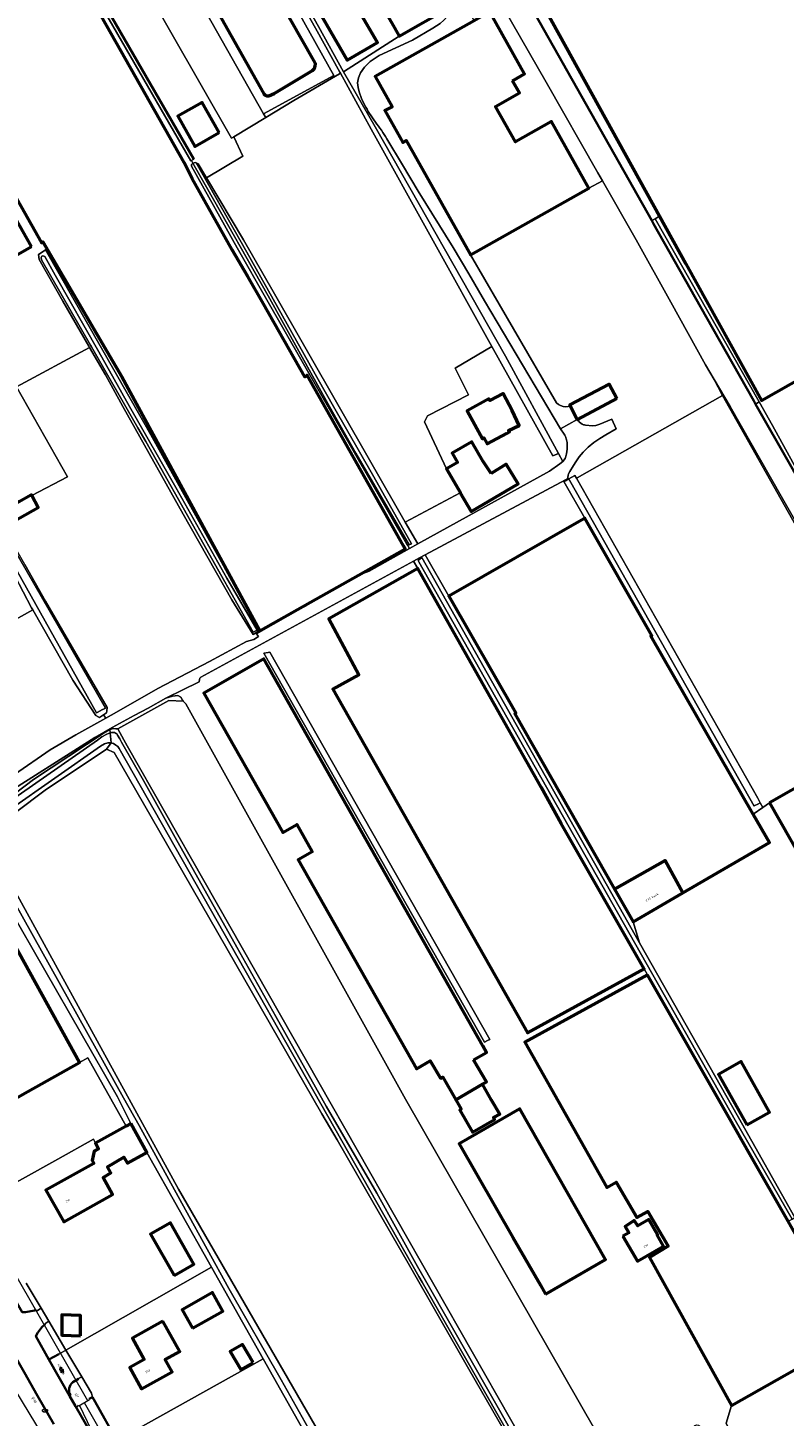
# Model space of a CAD drawing. Header units: metres. Extents: x 113441 to 115918, y 474822 to 477887.
# Tile 46 of 145: x 114825 to 115043, y 475710 to 476109. Entities that reach past the tile are written whole.
import ezdxf
from ezdxf.enums import TextEntityAlignment as Align

# ---------------------------------------------------------------- set-up
doc = ezdxf.new("R2010")
doc.units = ezdxf.units.M
doc.layers.get('0').update_dxf_attribs({"color": 252})
for name, color, linetype, lineweight in [('B-WE-GK-BESCHOEIING-G', 252, 'GK-BESCHOEIING', 35), ('B-WE-GK-KEERWAND_DAMWAND_HOUT-G', 30, 'Continuous', 18), ('B-WE-GR-GRAS-GV', 252, 'Continuous', 13), ('B-WE-GR-GROENVOORZIENING-GV', 252, 'Continuous', 18), ('B-WE-GW-TALUD_KRUIN-G', 252, 'Continuous', 18), ('B-WE-KL-GAS_PUT-S', 30, 'Continuous', 18), ('B-WE-KW-KUNSTWERK_DUIKER-G', 252, 'Continuous', 18), ('B-WE-OG-BEBOUWING-GV', 7, 'Continuous', 50), ('B-WE-OG-BEBOUWING-T18', 7, 'Continuous', 50), ('B-WE-OG-BEBOUWING_BASSIN-GV', 7, 'Continuous', 50), ('B-WE-OG-BEBOUWING_LOODS-GV', 7, 'Continuous', 50), ('B-WE-OG-BEBOUWING_SCHUUR-GV', 7, 'Continuous', 50), ('B-WE-OG-INFO-T18', 7, 'Continuous', 18), ('B-WE-OG-TERREIN_CULTUURSCHEIDING-G', 7, 'Continuous', 18), ('B-WE-OG-TERREIN_ERF-GV', 252, 'Continuous', 18), ('B-WE-OG-WATER-GV', 252, 'Continuous', 18), ('B-WE-OG-WATER_SLOOT-G', 120, 'Continuous', 18), ('B-WE-OG-WATER_SLOOT-GV', 252, 'Continuous', 18), ('B-WE-VH-KANTVERHARDING_ASFALT-G', 60, 'Continuous', 35), ('B-WE-VH-KANTVERHARDING_BETONSTRAATSTEEN-G', 60, 'Continuous', 35), ('B-WE-VH-VERHARDING_BETONSTRAATSTEEN-S', 252, 'Continuous', 18), ('B-WE-VH-VERHARDING_GESLOTEN-GV', 252, 'Continuous', 18), ('B-WE-VH-VERHARDING_HALFVERHARDING-GV', 252, 'Continuous', 18)]:
    doc.layers.add(name, color=color, linetype=linetype, lineweight=lineweight)
doc.layers.get('0').freeze()
doc.styles.add('NLCS-ISO', font='NLCS-ISO.ttf')
doc.styles.add('NLCS-ISO-ANNOTATIEF-T18', font='NLCS-ISO.ttf', dxfattribs={"height": 1.8})
doc.linetypes.add('GK-BESCHOEIING', pattern='A,30,-5,[1,NLCS.SHX,S=1,R=0,X=0,Y=0],-5', length=40)

# ---------------------------------------------------------------- blocks, each defined once
blk = doc.blocks.new('SKL-GAS_PUT-SO')
at = {"color": 0, "linetype": 'ByBlock', "lineweight": 18}
blk.add_ellipse((0, 0), major_axis=(1.5, 0), ratio=0.601255, dxfattribs=at)
at = {"color": 0, "linetype": 'ByBlock', "lineweight": 18, "style": 'NLCS-ISO'}
blk.add_text('gas', height=1.08, dxfattribs=at).set_placement((0.07, 0.18), align=Align.MIDDLE_CENTER)
blk = doc.blocks.new('SVH-BSS_KEIFORMAAT_KEPER_KL-SO')
for p, q in [((-3.4, -0.5), (-3, 0)), ((-3.3, 0.3), (-1.5, -1.5)), ((-2.5, 1), (-1.5, 0)), ((-2.2, -0.7), (0, 1.5)), ((-2.2, 0.7), (-1.6, 1.4)), ((-1.8, -1.8), (0, 0)), ((-0.7, 0.7), (1.5, -1.5)), ((-0.1, 1.6), (1.5, 0)), ((0.7, 0.7), (1.4, 1.4)), ((0.7, -0.7), (2.5, 1)), ((1.1, -1.9), (3, 0)), ((2.2, 0.7), (3.3, -0.3)), ((-0.7, -0.7), (0.5, -2)), ((-0.5, -2), (0, -1.5)), ((2.2, -0.7), (2.7, -1.2))]:
    blk.add_line(p, q)
at = {"style": 'NLCS-ISO'}
blk.add_attdef('FORMAAT', text='', height=1.8, dxfattribs=at).set_placement((-3.5, -0.2), align=Align.MIDDLE_RIGHT)
blk.add_attdef('KLEUR', text='', height=1.8, dxfattribs=at).set_placement((3.3, -0.2), align=Align.MIDDLE_LEFT)
at = {"style": 'NLCS-ISO', "flags": 1}
blk.add_attdef('FUNCTIE', text='', height=1.8, dxfattribs=at).set_placement((0.1, -3.6), align=Align.MIDDLE_CENTER)

msp = doc.modelspace()

# ---------------------------------------------------------------- linework, layer by layer
at = {"layer": 'B-WE-GK-BESCHOEIING-G', "ltscale": 0.5, "flags": 128}
for points in [[(114872.811, 476071.108), (114824.408, 476154.905), (114812.294, 476176.558)], [(114964.067, 476125), (115004.443, 476053.437), (115004.949, 476052.54)], [(115147.188, 475940.164), (115129.19, 475930.215), (115112.072, 475920.784), (115087.372, 475907.145), (115071.64, 475934.863), (115060.355, 475954.786), (115044.494, 475982.769), (115034.332, 476000.705), (115033.781, 476001.677), (115020.131, 476025.753), (115004.949, 476052.54)], [(114842.749, 475714.81), (114843.341, 475715.147)], [(114843.341, 475715.147), (114843.686, 475715.343), (114844.473, 475713.951)], [(114844.473, 475713.951), (114850.731, 475702.892), (114851.811, 475700.983), (114854.845, 475695.621), (114864.988, 475677.697), (114874.191, 475661.433)]]:
    msp.add_lwpolyline(points, dxfattribs=at)
at = {"layer": 'B-WE-GK-KEERWAND_DAMWAND_HOUT-G'}
msp.add_lwpolyline([(114839.744, 475712.887), (114842.827, 475714.662)], dxfattribs=at)
at = {"layer": 'B-WE-GR-GRAS-GV'}
for points in [[(114935.71, 476105.3), (114941.521, 476108.722), (114943.64, 476110.119), (114944.67, 476110.99), (114945.818, 476112.313), (114946.67, 476113.63), (114946.67, 476114.065), (114946.27, 476114.72), (114931.85, 476106.47), (114915.878, 476096.171), (114924.936, 476080.352), (114962.455, 476014.509), (114977.652, 475986.491), (114978.868, 475984.247), (114979.53, 475985.08)], [(114921.9, 476086.7), (114921.047, 476088.512), (114920.38, 476090.4), (114920.037, 476091.675), (114919.91, 476092.99), (114920.171, 476094.477), (114920.73, 476095.88), (114921.85, 476097.57), (114923.5, 476099.14), (114926.13, 476100.91), (114935.71, 476105.3)], [(114979.264, 475992.06), (114978.197, 475993.565), (114956.386, 476030.415), (114951.901, 476038.109), (114947.36, 476045.71), (114937.32, 476061.89), (114932.851, 476069.441), (114928.33, 476076.96)], [(115000, 476047.906), (114990.331, 476064.858), (114986.39, 476062.75), (114952.35, 476043.58), (114977.084, 476001.064), (114977.658, 476000.623), (114978.19, 476000.29), (114978.971, 476000.022), (114979.79, 475999.92), (114980.401, 475999.972), (114981.031, 476000.161), (114980.87, 476000.481), (114992.223, 476006.443), (114994.387, 476002.317), (114983.102, 475996.298), (114983.715, 475995.525), (114984.41, 475994.97)], [(115073.998, 476023.247), (115036.015, 476001.737), (115014.274, 476041.055), (115006.718, 476054.721), (115005.421, 476053.989), (115035.319, 476001.311), (115039.157, 475994.549), (115047.119, 475980.051)], [(114985.367, 475994.686), (114987.463, 475994.501), (114988.38, 475994.54), (114989.543, 475994.942), (114990.66, 475995.46), (114992.94, 475996.37), (114994.22, 475993.64), (114991.22, 475991.89), (114989.496, 475990.845), (114987.83, 475989.71), (114986.224, 475988.367), (114984.74, 475986.89), (114983.639, 475985.55), (114982.63, 475984.14), (114981.942, 475983.091), (114980.864, 475981.348), (114980.5, 475980.64), (114980.42, 475980.262), (114980.405, 475980.193), (114980.21, 475979.27), (114980.63, 475979.2), (114982.393, 475980.207), (114982.835, 475979.428), (114983.032, 475979.54), (115024.755, 476003.198), (115022.386, 476007.82), (115019.936, 476011.987), (115009.97, 476030.013), (115000, 476047.906)], [(114824.227, 475954.587), (114830.141, 475944.09), (114840.583, 475926.094), (114847.938, 475913.519), (114847.785, 475912.573), (114847.701, 475912.022), (114846.835, 475911.439), (114847.511, 475910.461), (114850.593, 475912.171), (114862.487, 475919.003), (114877.297, 475926.725), (114887.961, 475932.452), (114890.091, 475933.072), (114891.441, 475933.927), (114890.871, 475934.64), (114890.61, 475934.966), (114889.852, 475934.461), (114883.716, 475944.444), (114869.787, 475969.038), (114852.434, 476000), (114847.401, 476009.128), (114842.865, 476016.928), (114821.822, 476005.637), (114836.525, 475979.839), (114826.248, 475974.431), (114828.06, 475970.96), (114819.1, 475965.92)], [(114979.975, 475986.383), (114980.14, 475987.75), (114980.161, 475989.272)], [(114969.302, 475693.102), (114951.86, 475723.396), (114934.441, 475753.804), (114922.541, 475774.476), (114914.026, 475789.269), (114909.619, 475796.756), (114865.002, 475874.432), (114849.936, 475900.605), (114847.703, 475901.581), (114830.092, 475889.757), (114813.35, 475877.2), (114812.947, 475876.616), (114812.842, 475876.283), (114868.427, 475775.077), (114910.114, 475702.952)]]:
    msp.add_lwpolyline(points, dxfattribs=at)
for points in [[(114923.81, 476079.701), (114914.941, 476095.799), (114914.666, 476095.627), (114901.611, 476087.99), (114893.471, 476083.036), (114884.344, 476077.481), (114886.95, 476071.951), (114876.483, 476065.685), (114887.052, 476047.944), (114895.587, 476033.069), (114933.608, 475966.808), (114949.427, 475975.22), (114949.445, 475975.231), (114945.436, 475982.075), (114939.165, 475995.578), (114940.018, 475997.363), (114951.811, 476003.414), (114947.932, 476011.018), (114958.525, 476017.225)], [(115050.092, 475958.326), (115024.755, 476003.198), (114983.032, 475979.54), (114982.835, 475979.428), (115034.932, 475887.462), (115035.67, 475886.16), (115036.395, 475884.794), (115038.33, 475886.099), (115075.7, 475907.39), (115077.999, 475908.722)], [(114984.95, 475967.76), (114985.185, 475967.894), (114979.16, 475978.416), (114979.664, 475978.685), (114980.63, 475979.2), (114980.21, 475979.27), (114979.625, 475978.957), (114939.309, 475957.381), (114946.09, 475945.54)], [(114838.06, 475921.348), (114826.516, 475941.548), (114806.909, 475930.64), (114807.08, 475930.33), (114792.14, 475922.23), (114789.17, 475920.62), (114787.721, 475919.831), (114807.291, 475885.998), (114821.24, 475894.31), (114831.53, 475901.37), (114838.931, 475905.699), (114847.511, 475910.461), (114846.835, 475911.439), (114845.727, 475910.692), (114845.52, 475910.698), (114844.634, 475911.206)], [(114869.751, 475915.379), (114865.677, 475915.577), (114850.96, 475907.353), (114852.715, 475904.269), (114853.694, 475902.549), (114974.868, 475689.621), (114980.387, 475692.867), (114992.94, 475697.521), (114933.637, 475800.976), (114870.541, 475914.592)], [(114905.328, 475700.709), (114906.777, 475701.536), (114892.794, 475726.312), (114850.731, 475702.892), (114851.811, 475700.983), (114854.18, 475702.306), (114857.227, 475696.946), (114854.845, 475695.621), (114864.988, 475677.697)]]:
    msp.add_lwpolyline(points, close=True, dxfattribs=at)
for points in [[(114925.025, 476081.77, -0.0391171), (114921.9, 476086.7)], [(114928.33, 476076.96, 0.0205798), (114925.025, 476081.77)], [(114984.41, 475994.97, 0.0956721), (114985.367, 475994.686)], [(114979.89, 475990.77, 0.0696237), (114979.264, 475992.06)], [(114980.161, 475989.272, 0.0673915), (114979.89, 475990.77)], [(114979.53, 475985.08, 0.0803815), (114979.975, 475986.383)]]:
    msp.add_lwpolyline(points, format="xyb", dxfattribs=at)
at = {"layer": 'B-WE-GR-GROENVOORZIENING-GV'}
for points in [[(114808.716, 475879.263), (114826.727, 475892.819), (114847.069, 475906.205), (114848.636, 475907.236), (114849.75, 475907.483), (114850.37, 475907.397), (114850.96, 475907.353), (114865.677, 475915.577), (114869.751, 475915.379), (114869.598, 475915.664), (114869.035, 475916.524), (114868.187, 475917.013), (114866.719, 475916.764), (114864.773, 475916.153), (114859.683, 475913.373), (114855.705, 475911.233), (114849.303, 475907.807), (114844.317, 475904.861), (114816.139, 475887.084)], [(114827.627, 475740.245), (114827.865, 475740.252), (114828.925, 475740.874), (114824.659, 475748.076)], [(114834.023, 475727.703), (114836.047, 475728.849), (114831.094, 475737.211), (114830.271, 475736.624), (114829.988, 475736.244)], [(114840.575, 475721.204), (114839.639, 475720.669)], [(114842.749, 475714.81), (114843.341, 475715.147), (114843.686, 475715.343), (114843.39, 475716.45), (114840.575, 475721.204)]]:
    msp.add_lwpolyline(points, dxfattribs=at)
at = {"layer": 'B-WE-GW-TALUD_KRUIN-G'}
msp.add_lwpolyline([(114847.799, 475698.754), (114847.272, 475699.733), (114843.408, 475705.855), (114839.953, 475712.998)], dxfattribs=at)
at = {"layer": 'B-WE-KW-KUNSTWERK_DUIKER-G'}
for points in [[(114842.301, 475714.32), (114822.035, 475749.744)], [(114829.057, 475704.986), (114820.058, 475719.791)]]:
    msp.add_lwpolyline(points, dxfattribs=at)
at = {"layer": 'B-WE-OG-BEBOUWING-GV'}
for points in [[(114912.619, 476174.382), (114907.7, 476171.72), (114897.64, 476166.01), (114930.52, 476108.87), (114931.85, 476106.47), (114946.27, 476114.72), (114941.77, 476122.47)], [(114964.419, 476093.644), (114967.891, 476095.599), (114957.875, 476113.383), (114953.379, 476110.851), (114924.924, 476094.826), (114929.796, 476086.173), (114927.767, 476085.032), (114932.91, 476075.899), (114933.851, 476076.429), (114935.843, 476072.892), (114952.35, 476043.58), (114986.39, 476062.75), (114975.595, 476081.92), (114965.244, 476076.091), (114959.533, 476086.233), (114966.411, 476090.107)], [(114880.135, 476078.733), (114875.185, 476087.422), (114868.201, 476083.444), (114873.151, 476074.755)], [(114826.17, 476046), (114810.19, 476074.2), (114798.35, 476067.67), (114814.52, 476039.39)], [(114826.248, 475974.431), (114826.16, 475974.6), (114822.4, 475972.54), (114822.29, 475972.75), (114816.88, 475969.81), (114819.1, 475965.92), (114828.06, 475970.96)], [(115004.258, 475934.139), (115004.451, 475934.25), (114985.185, 475967.894), (114984.95, 475967.76), (114946.09, 475945.54), (114965.371, 475911.87), (114965.11, 475911.72), (114993.748, 475861.326), (115008.29, 475869.54), (115013.44, 475860.26), (115038.267, 475874.694), (115033.683, 475882.684), (115033.567, 475882.887), (115004.19, 475934.1)], [(114978.43, 475880.18), (114972.66, 475890.66), (114937.2, 475953.42), (114911.63, 475938.98), (114920.261, 475922.931), (114912.732, 475918.804), (114968.787, 475820.018), (115002.248, 475838.447)], [(114953.212, 475812.299), (114956.99, 475814.42), (114955.903, 475816.339), (114892.98, 475927.5), (114892.696, 475927.337), (114875.73, 475917.6), (114898.374, 475877.619), (114902.406, 475879.873), (114906.798, 475872.017), (114902.81, 475869.787), (114936.831, 475809.719), (114940.784, 475812.027), (114943.733, 475806.976), (114944.361, 475807.328), (114948.15, 475800.76), (114955.809, 475805.231), (114956.99, 475805.92)], [(115038.33, 475886.099), (115050.211, 475865.246), (115079.417, 475881.886), (115082.802, 475883.814), (115087.581, 475886.537), (115075.7, 475907.39)], [(114993.748, 475861.326), (114999.097, 475851.921), (115013.44, 475860.26), (115008.29, 475869.54)], [(114800, 475844.5), (114787.322, 475837.413), (114800, 475814.836), (114811.008, 475795.232), (114825.103, 475803.168), (114839.917, 475811.509), (114816.404, 475854.043)], [(115003.239, 475836.71), (114968, 475817.301), (114991.555, 475775.582), (114994.273, 475777.114), (115000.15, 475766.97), (115003.292, 475768.733), (115009.206, 475758.746), (115003.778, 475755.489), (115027.343, 475712.979), (115058.574, 475730.527), (115060.813, 475735.064), (115060.88, 475735.2), (115056.472, 475743.28), (115044.53, 475764.36), (115043.661, 475765.882), (115032.638, 475785.197), (115026.572, 475795.826)], [(115031.802, 475793.591), (115038.288, 475797.232), (115030.143, 475811.794), (115023.634, 475808.094)], [(114973.893, 475744.974), (114991.193, 475754.893), (114966.49, 475798.15), (114949.13, 475788.14), (114964.5, 475761.18), (114972.49, 475747.49)], [(114854.68, 475793.94), (114854.557, 475793.872), (114853.941, 475793.527), (114853.323, 475793.183), (114844.598, 475788.317), (114845.449, 475786.687), (114844.195, 475786.033), (114843.562, 475783.362), (114844.041, 475782.507), (114830.318, 475774.819), (114835.403, 475765.742), (114849.476, 475773.565), (114846.752, 475778.464), (114849, 475779.777), (114847.992, 475781.504), (114852.742, 475784.277), (114853.75, 475782.55), (114858.6, 475785.245), (114859.21, 475785.585), (114859.31, 475785.64)], [(114867.148, 475750.297), (114872.858, 475753.547), (114866.09, 475765.436), (114860.381, 475762.186)], [(114996.14, 475761.58), (115000.318, 475754.385), (115007.859, 475758.764), (115005.991, 475761.981), (115006.121, 475762.057), (115003.631, 475766.347), (115000.424, 475764.529), (114999.419, 475766.093), (114996.825, 475764.42), (114997.912, 475762.558)], [(114872.414, 475735.181), (114881.192, 475740.09), (114878.196, 475745.377), (114869.476, 475740.435)], [(114840.264, 475732.932), (114840.214, 475738.789), (114834.83, 475739.007), (114834.88, 475733.15)], [(114863.916, 475737.204), (114855.157, 475732.297), (114858.578, 475726.19), (114854.391, 475723.844), (114857.812, 475717.737), (114866.571, 475722.644), (114864.616, 475726.134), (114868.803, 475728.48)]]:
    msp.add_lwpolyline(points, close=True, dxfattribs=at)
for points in [[(114808.16, 476109.04), (114797.52, 476102.79), (114828.98, 476047.02), (114829.45, 476047.33), (114847.92, 476015.68), (114852.16, 476008.58), (114891.825, 475935.572), (114892.1, 475935.727), (114907.881, 475944.639), (114920.192, 475951.59), (114933.568, 475959.143), (114933.342, 475959.544), (114933.078, 475960.011), (114905.426, 476008.977), (114904.879, 476008.645), (114904.748, 476008.566), (114892.871, 476029.494), (114888.39, 476037.39), (114883.84, 476045.03), (114872.34, 476065.57), (114870.05, 476070.1), (114828.03, 476144.38)], [(114967.858, 476125), (115006.718, 476054.721), (115014.274, 476041.055), (115036.015, 476001.737), (115073.998, 476023.247), (115138.037, 476059.513), (115134.117, 476066.238), (115130.342, 476072.902), (115104.711, 476058.305), (115092.423, 476079.224), (115092.326, 476079.399), (115089.834, 476083.86), (115115.801, 476098.57), (115100.843, 476124.985)]]:
    msp.add_lwpolyline(points, dxfattribs=at)
at = {"layer": 'B-WE-OG-BEBOUWING_BASSIN-GV'}
msp.add_lwpolyline([(114907.32, 476099.45), (114877.34, 476152.23), (114876.1, 476154.06), (114875.64, 476154.44), (114875.14, 476154.37), (114862.38, 476146.87), (114862.01, 476146.19), (114861.91, 476145.58), (114862.05, 476144.69), (114892.94, 476089.85), (114893.37, 476089.45), (114893.85, 476089.26), (114894.38, 476089.25), (114895.89, 476089.98), (114906.95, 476096.55), (114907.55, 476097.17), (114907.73, 476097.82), (114907.76, 476098.54)], close=True, dxfattribs=at)
at = {"layer": 'B-WE-OG-BEBOUWING_LOODS-GV'}
for points in [[(114962.669, 475992.245), (114963.52, 475992.708), (114963.301, 475993.086), (114966.354, 475994.53), (114964.348, 475998.838), (114961.738, 476003.782), (114957.883, 476001.78), (114957.638, 476002.23), (114951.395, 475998.794), (114955.783, 475990.73), (114956.212, 475990.966), (114957.158, 475989.247)], [(114994.387, 476002.317), (114992.223, 476006.443), (114980.87, 476000.481), (114981.031, 476000.161), (114983.002, 475996.245), (114983.102, 475996.298)], [(114958.294, 475980.735), (114956.028, 475984.256), (114952.695, 475989.905), (114947.046, 475986.572), (114948.651, 475983.877), (114945.436, 475982.075), (114949.445, 475975.231), (114949.427, 475975.22), (114952.519, 475969.854), (114966.039, 475977.762), (114962.634, 475983.434)], [(114958.407, 475800.726), (114955.809, 475805.231), (114948.15, 475800.76), (114949.71, 475798.056), (114949.315, 475797.828), (114952.964, 475791.505), (114959.263, 475795.136), (114958.963, 475795.656), (114960.74, 475796.681)]]:
    msp.add_lwpolyline(points, close=True, dxfattribs=at)
at = {"layer": 'B-WE-OG-BEBOUWING_SCHUUR-GV'}
for points in [[(114909.784, 476131.726), (114901.209, 476126.713), (114916.88, 476099.585), (114925.623, 476104.635)], [(114889.863, 475725.299), (114886.827, 475730.48), (114883.277, 475728.463), (114886.314, 475723.281)]]:
    msp.add_lwpolyline(points, close=True, dxfattribs=at)
at = {"layer": 'B-WE-OG-TERREIN_CULTUURSCHEIDING-G'}
msp.add_lwpolyline([(114839.534, 475713.028), (114839.173, 475712.435)], dxfattribs=at)
at = {"layer": 'B-WE-OG-TERREIN_ERF-GV'}
for points in [[(114897.64, 476166.01), (114896.508, 476165.368), (114868.891, 476214.79), (114868.016, 476214.248), (114868.794, 476212.923), (114865.647, 476211.074), (114864.946, 476212.268), (114854.38, 476205.95), (114854.234, 476205.825), (114853.795, 476205.447), (114853.74, 476205.4), (114853.775, 476205.341), (114854.509, 476204.099), (114854.125, 476203.931), (114856.048, 476200.584), (114856.448, 476200.817), (114871.675, 476174.646), (114908.688, 476109.221), (114915.878, 476096.171), (114931.85, 476106.47), (114930.52, 476108.87)], [(114856.85, 476147.79), (114851.824, 476155.075), (114849.778, 476154.031), (114841.567, 476169.913), (114843.704, 476171.003), (114832.39, 476192.23), (114831.444, 476194.033), (114830.941, 476193.749), (114830.244, 476193.355), (114823.302, 476189.431), (114822.938, 476189.225), (114824.286, 476186.552), (114821.866, 476185.198), (114883.695, 476077.086), (114884.344, 476077.481), (114893.471, 476083.036), (114892.84, 476084.09)], [(114821.866, 476185.198), (114821.28, 476186.36), (114818.51, 476184.81), (114818.01, 476185.736), (114817.719, 476186.274), (114817.41, 476186.099), (114809.468, 476181.609), (114809.569, 476181.429), (114809.732, 476181.138), (114812.294, 476176.558), (114824.408, 476154.905), (114872.811, 476071.108), (114872.148, 476070.731), (114872.57, 476069.95), (114873.29, 476070.14), (114873.468, 476070.052), (114874.053, 476069.765), (114876.483, 476065.685), (114886.95, 476071.951), (114884.344, 476077.481), (114883.695, 476077.086)], [(114956.041, 476125), (114950.062, 476135.243), (114947.862, 476139.263), (114946.655, 476138.727), (114949.33, 476134.23), (114953.67, 476126.7), (114950.568, 476125), (114946.649, 476122.886), (114953.379, 476110.851), (114957.875, 476113.383), (114967.891, 476095.599), (114964.419, 476093.644), (114966.411, 476090.107), (114959.533, 476086.233), (114965.244, 476076.091), (114975.595, 476081.92), (114986.39, 476062.75), (114990.331, 476064.858), (114988.994, 476067.203), (114974.076, 476093.18), (114961.901, 476114.409)], [(114875.185, 476087.422), (114880.135, 476078.733), (114873.151, 476074.755), (114868.201, 476083.444)], [(114810.19, 476074.2), (114826.17, 476046), (114814.52, 476039.39), (114798.35, 476067.67)], [(114958.525, 476017.225), (114947.932, 476011.018), (114951.811, 476003.414), (114940.018, 475997.363), (114939.165, 475995.578), (114945.436, 475982.075), (114948.651, 475983.877), (114947.046, 475986.572), (114952.695, 475989.905), (114956.028, 475984.256), (114958.294, 475980.735), (114962.634, 475983.434), (114966.039, 475977.762), (114952.519, 475969.854), (114949.427, 475975.22), (114933.608, 475966.808), (114937.181, 475960.582), (114975.03, 475981.42), (114978.076, 475983.537), (114978.868, 475984.247), (114977.652, 475986.491), (114975.984, 475985.804)], [(114962.669, 475992.245), (114957.158, 475989.247), (114956.212, 475990.966), (114955.783, 475990.73), (114951.395, 475998.794), (114957.638, 476002.23), (114957.883, 476001.78), (114961.738, 476003.782), (114964.348, 475998.838), (114966.354, 475994.53), (114963.301, 475993.086), (114963.52, 475992.708)], [(114799.94, 475943.3), (114806.909, 475930.64), (114826.516, 475941.548), (114826.172, 475942.15), (114819.001, 475955.939), (114759.142, 475922.824), (114733.07, 475908.59), (114739.046, 475898.248), (114739.31, 475897.79), (114740.298, 475898.354), (114742.13, 475899.4), (114744.72, 475896.4), (114787.721, 475919.831), (114789.17, 475920.62), (114782.17, 475933.34)], [(114955.809, 475805.231), (114958.407, 475800.726), (114960.74, 475796.681), (114958.963, 475795.656), (114959.263, 475795.136), (114952.964, 475791.505), (114949.315, 475797.828), (114949.71, 475798.056), (114948.15, 475800.76), (114944.361, 475807.328), (114943.733, 475806.976), (114940.784, 475812.027), (114936.831, 475809.719), (114902.81, 475869.787), (114906.798, 475872.017), (114902.406, 475879.873), (114898.374, 475877.619), (114875.73, 475917.6), (114892.696, 475927.337), (114892.98, 475927.5), (114955.903, 475816.339), (114956.99, 475814.42), (114953.212, 475812.299), (114956.99, 475805.92)], [(114892.91, 475929.12), (114894.213, 475929.331), (114894.64, 475929.4), (114957.925, 475818.148), (114957.222, 475817.787), (114956.41, 475817.37)], [(114819.522, 475856.19), (114787.089, 475837.994), (114787.322, 475837.413), (114800, 475844.5), (114816.404, 475854.043), (114839.917, 475811.509), (114842.356, 475812.883), (114853.323, 475793.183), (114853.941, 475793.527), (114854.557, 475793.872), (114854.68, 475793.94), (114850.9, 475801.67)], [(115031.802, 475793.591), (115023.634, 475808.094), (115030.143, 475811.794), (115038.288, 475797.232)], [(114973.893, 475744.974), (114972.49, 475747.49), (114964.5, 475761.18), (114949.13, 475788.14), (114966.49, 475798.15), (114991.193, 475754.893)], [(114860.381, 475762.186), (114866.09, 475765.436), (114872.858, 475753.547), (114867.148, 475750.297)], [(114996.14, 475761.58), (114997.912, 475762.558), (114996.825, 475764.42), (114999.419, 475766.093), (115000.424, 475764.529), (115003.631, 475766.347), (115006.121, 475762.057), (115005.991, 475761.981), (115007.859, 475758.764), (115000.318, 475754.385)], [(114892.794, 475726.312), (114877.929, 475752.65), (114836.047, 475728.849), (114840.575, 475721.204), (114843.39, 475716.45), (114843.686, 475715.343), (114844.473, 475713.951), (114850.731, 475702.892)], [(114872.414, 475735.181), (114869.476, 475740.435), (114878.196, 475745.377), (114881.192, 475740.09)], [(114840.264, 475732.932), (114834.88, 475733.15), (114834.83, 475739.007), (114840.214, 475738.789)], [(114864.616, 475726.134), (114866.571, 475722.644), (114857.812, 475717.737), (114854.391, 475723.844), (114858.578, 475726.19), (114855.157, 475732.297), (114863.916, 475737.204), (114868.803, 475728.48)]]:
    msp.add_lwpolyline(points, close=True, dxfattribs=at)
for points in [[(114877.22, 476159.29), (114913.1, 476095.15), (114892.84, 476084.09), (114893.471, 476083.036), (114901.611, 476087.99), (114914.666, 476095.627), (114914.941, 476095.799), (114914.765, 476096.118), (114907.812, 476108.739), (114870.808, 476174.149)], [(114828.03, 476144.38), (114870.05, 476070.1), (114872.34, 476065.57), (114883.84, 476045.03), (114888.39, 476037.39), (114892.871, 476029.494), (114904.748, 476008.566), (114904.879, 476008.645), (114905.426, 476008.977), (114933.078, 475960.011), (114933.342, 475959.544), (114933.568, 475959.143), (114920.192, 475951.59), (114923.22, 475952.65), (114934.773, 475959.235), (114934.313, 475960.037), (114934.053, 475960.491), (114893.792, 476030.705), (114885.239, 476045.621), (114872.15, 476069.11), (114872.17, 476069.53), (114872.57, 476069.95), (114872.148, 476070.731), (114871.942, 476070.613), (114823.548, 476154.395)], [(114822.4, 475972.54), (114826.16, 475974.6), (114826.248, 475974.431), (114836.525, 475979.839), (114821.822, 476005.637), (114842.865, 476016.928), (114842.628, 476017.335), (114835.115, 476030.254), (114828.31, 476042.263), (114828.16, 476043.65), (114829.497, 476044.537), (114830.21, 476045.01), (114858.08, 475996.127), (114860.417, 475991.918), (114891.65, 475935.66), (114890.61, 475934.966), (114890.871, 475934.64), (114904.87, 475942.6), (114907.881, 475944.639), (114892.1, 475935.727), (114891.825, 475935.572), (114852.16, 476008.58), (114847.92, 476015.68), (114829.45, 476047.33), (114828.98, 476047.02), (114797.52, 476102.79)], [(115003.778, 475755.489), (115009.206, 475758.746), (115003.292, 475768.733), (115000.15, 475766.97), (114994.273, 475777.114), (114991.555, 475775.582), (114968, 475817.301), (115003.239, 475836.71), (115002.248, 475838.447), (114968.787, 475820.018), (114912.732, 475918.804), (114920.261, 475922.931), (114911.63, 475938.98), (114937.2, 475953.42), (114935.959, 475955.571), (114874.841, 475922.261), (114874.59, 475921.96), (114874.476, 475921.545), (114874.36, 475920.862), (114864.773, 475916.153), (114866.719, 475916.764), (114868.187, 475917.013), (114869.035, 475916.524), (114869.598, 475915.664), (114869.751, 475915.379), (114870.541, 475914.592), (114933.637, 475800.976), (114992.94, 475697.521)], [(115050.211, 475865.246), (115038.33, 475886.099), (115036.395, 475884.794), (115033.567, 475882.887), (115033.683, 475882.684), (115038.267, 475874.694), (115013.44, 475860.26), (114999.097, 475851.921), (115000.962, 475845.938), (115029.361, 475795.693), (115045.628, 475766.952)], [(114824.659, 475748.076), (114828.925, 475740.874), (114831.094, 475737.211), (114836.047, 475728.849), (114877.929, 475752.65), (114859.31, 475785.64), (114859.21, 475785.585), (114858.6, 475785.245), (114853.75, 475782.55), (114852.742, 475784.277), (114847.992, 475781.504), (114849, 475779.777), (114846.752, 475778.464), (114849.476, 475773.565), (114835.403, 475765.742), (114830.318, 475774.819), (114844.041, 475782.507), (114843.562, 475783.362), (114844.195, 475786.033), (114845.449, 475786.687), (114844.598, 475788.317), (114843.974, 475789.441), (114833.686, 475783.729), (114813.321, 475772.422)], [(115016.131, 475706.654), (115016.871, 475707.177), (115017.45, 475707.34), (115017.864, 475707.269), (115018.015, 475707.201), (115018.5, 475706.88), (115019.177, 475706.106), (115020.77, 475703.628), (115021.75, 475701.98), (115025.17, 475695.69), (115029.47, 475688.926), (115030.12, 475687.65), (115034.963, 475690), (115032.86, 475693.31), (115031.565, 475695.741), (115028.98, 475701.42), (115025.811, 475707.873), (115027.343, 475712.979), (115003.778, 475755.489)], [(115068.937, 475692.679), (115072.003, 475697.984), (115050.498, 475710.278), (115050.25, 475710.42), (115049.737, 475710.684), (115048.498, 475711.321), (115048.155, 475711.498), (115048.048, 475711.553), (115052.141, 475718.537), (115052.199, 475718.594), (115052.257, 475718.653), (115056.229, 475725.918), (115057.421, 475728.056), (115058.574, 475730.527), (115027.343, 475712.979), (115025.811, 475707.873), (115028.98, 475701.42), (115031.565, 475695.741), (115032.86, 475693.31), (115034.963, 475690), (115036.64, 475687.657)]]:
    msp.add_lwpolyline(points, dxfattribs=at)
at = {"layer": 'B-WE-OG-WATER-GV'}
for points in [[(114856.048, 476200.584), (114855.687, 476200.374), (114855.584, 476200.314), (114870.808, 476174.149), (114907.812, 476108.739), (114914.765, 476096.118), (114914.941, 476095.799), (114923.81, 476079.701), (114958.525, 476017.225), (114975.984, 475985.804), (114977.652, 475986.491), (114962.455, 476014.509), (114924.936, 476080.352), (114915.878, 476096.171), (114908.688, 476109.221), (114871.675, 476174.646), (114856.448, 476200.817)], [(114873.468, 476070.052), (114873.29, 476070.14), (114872.57, 476069.95), (114876.445, 476063.033), (114894.156, 476031.772), (114911.831, 476000), (114919.354, 475986.581), (114934.755, 475960.262), (114935.377, 475960.578), (114924.552, 475979.76), (114912.994, 476000), (114908.592, 476007.744), (114888.022, 476044.358)], [(114829.021, 476042.153), (114843.133, 476017.611), (114843.37, 476017.199), (114856.757, 475993.919), (114858.994, 475989.95), (114889.895, 475935.135), (114891.016, 475935.767), (114882.288, 475950.672), (114867.638, 475976.738), (114854.363, 476000), (114845.511, 476015.758), (114832.981, 476037.755), (114829.995, 476043.151), (114829.401, 476043.299), (114829.132, 476043.173), (114828.924, 476042.846)], [(114982.835, 475979.428), (114982.393, 475980.207), (114980.63, 475979.2), (114980.818, 475978.868), (115005.652, 475935.03), (115033.88, 475885.2), (115034.084, 475885.309), (115034.913, 475885.754), (115035.67, 475886.16), (115034.932, 475887.462)], [(114819.36, 475957.53), (114844.81, 475912.02), (114844.99, 475912.111), (114846.592, 475912.924), (114846.654, 475912.956), (114847.399, 475913.334), (114847.43, 475913.35), (114815.68, 475968.35), (114813.79, 475967.24)], [(115000.962, 475845.938), (114938.381, 475956.657), (114937.273, 475955.77), (114937.499, 475955.371), (115028.406, 475794.977), (115044.825, 475766.495), (115045.628, 475766.952), (115029.361, 475795.693)], [(114894.213, 475929.331), (114892.91, 475929.12), (114956.41, 475817.37), (114957.222, 475817.787), (114957.925, 475818.148), (114894.64, 475929.4)]]:
    msp.add_lwpolyline(points, close=True, dxfattribs=at)
for points in [[(114823.548, 476154.395), (114871.942, 476070.613), (114872.148, 476070.731), (114872.811, 476071.108), (114824.408, 476154.905)], [(114961.901, 476114.409), (114974.076, 476093.18), (114988.994, 476067.203), (114990.331, 476064.858), (115000, 476047.906), (115009.97, 476030.013), (115019.936, 476011.987), (115022.386, 476007.82), (115026.982, 476000), (115041.684, 475974.21), (115062.152, 475938.464), (115076.815, 475912.129), (115081.515, 475903.911), (115087.372, 475907.145), (115071.64, 475934.863), (115060.355, 475954.786), (115044.494, 475982.769), (115034.332, 476000.705), (115033.781, 476001.677), (115020.131, 476025.753), (115004.949, 476052.54), (115004.443, 476053.437), (114964.067, 476125)], [(114849.01, 475903.41), (114848.802, 475906.228), (114847.78, 475905.81), (114846.407, 475905.079), (114845.167, 475904.156), (114808.633, 475878.754), (114808.25, 475878.28), (114807.987, 475877.497), (114807.99, 475876.67)], [(114908.32, 475701.929), (114897.879, 475720.297), (114882.886, 475746.512), (114870.425, 475769.128), (114857.11, 475793.429), (114852.562, 475801.339), (114813.25, 475871.8), (114812.01, 475873.336), (114811.316, 475875.138), (114811.35, 475876.383), (114811.931, 475877.405), (114819.767, 475884.02), (114845.978, 475902.441), (114847.17, 475903.03), (114848.067, 475903.334), (114849.01, 475903.41)], [(114848.881, 475906.26), (114848.802, 475906.228), (114849.01, 475903.41), (114849.305, 475903.308), (114849.747, 475903.156), (114850.4, 475902.73), (114850.933, 475902.263), (114851.4, 475901.73), (114937.54, 475750), (114938.48, 475748.39), (114966.942, 475698.425)], [(114971.948, 475691.716), (114961.054, 475710.9), (114937.151, 475752.924), (114925.409, 475773.999), (114910.866, 475798.956), (114896.346, 475824.742), (114885.194, 475844.625), (114867.443, 475876.115), (114858.338, 475892.54), (114851.984, 475903.519), (114851.52, 475904.53), (114850.922, 475905.576)], [(114808.237, 475875.846), (114808.257, 475875.805), (114808.278, 475875.764), (114808.806, 475874.845), (114809.01, 475874.49), (114809.902, 475872.828), (114810.9, 475871.17), (114812.784, 475867.896), (114814.806, 475864.383), (114819.522, 475856.19), (114850.9, 475801.67), (114854.68, 475793.94), (114859.31, 475785.64), (114877.929, 475752.65), (114892.794, 475726.312), (114906.777, 475701.536)], [(114850.092, 475700.023), (114851.811, 475700.983), (114850.731, 475702.892), (114844.473, 475713.951), (114843.686, 475715.343), (114843.341, 475715.147), (114842.749, 475714.81)]]:
    msp.add_lwpolyline(points, dxfattribs=at)
for points in [[(114850.05, 475906.29, 0.1816223), (114848.881, 475906.26)], [(114850.531, 475906.026, 0.0840773), (114850.05, 475906.29)], [(114850.922, 475905.576, 0.0901033), (114850.531, 475906.026)]]:
    msp.add_lwpolyline(points, format="xyb", dxfattribs=at)
at = {"layer": 'B-WE-OG-WATER_SLOOT-G'}
msp.add_lwpolyline([(114849.406, 475699.617), (114841.395, 475713.723)], dxfattribs=at)
at = {"layer": 'B-WE-OG-WATER_SLOOT-GV'}
for points in [[(114963.196, 476133.228), (114960.416, 476135.098), (114959.942, 476133.284), (114959.757, 476132.575), (114964.067, 476125), (115004.443, 476053.437), (115005.421, 476053.989), (115006.718, 476054.721), (114967.858, 476125)], [(114937.181, 475960.582), (114933.608, 475966.808), (114895.587, 476033.069), (114887.052, 476047.944), (114876.483, 476065.685), (114874.053, 476069.765), (114873.468, 476070.052), (114888.022, 476044.358), (114908.592, 476007.744), (114912.994, 476000), (114924.552, 475979.76), (114935.377, 475960.578), (114934.755, 475960.262), (114919.354, 475986.581), (114911.831, 476000), (114894.156, 476031.772), (114876.445, 476063.033), (114872.57, 476069.95), (114872.17, 476069.53), (114872.15, 476069.11), (114885.239, 476045.621), (114893.792, 476030.705), (114934.053, 475960.491), (114934.313, 475960.037), (114934.773, 475959.235)], [(115005.421, 476053.989), (115004.443, 476053.437), (115004.949, 476052.54), (115020.131, 476025.753), (115033.781, 476001.677), (115034.332, 476000.705), (115035.319, 476001.311)], [(114830.21, 476045.01), (114829.497, 476044.537), (114828.16, 476043.65), (114828.31, 476042.263), (114835.115, 476030.254), (114842.628, 476017.335), (114842.865, 476016.928), (114847.401, 476009.128), (114852.434, 476000), (114869.787, 475969.038), (114883.716, 475944.444), (114889.852, 475934.461), (114890.61, 475934.966), (114891.65, 475935.66), (114860.417, 475991.918), (114858.08, 475996.127)], [(114829.132, 476043.173), (114829.401, 476043.299), (114829.995, 476043.151), (114832.981, 476037.755), (114845.511, 476015.758), (114854.363, 476000), (114867.638, 475976.738), (114882.288, 475950.672), (114891.016, 475935.767), (114889.895, 475935.135), (114858.994, 475989.95), (114856.757, 475993.919), (114843.37, 476017.199), (114843.133, 476017.611), (114829.021, 476042.153), (114828.924, 476042.846)], [(115062.152, 475938.464), (115041.684, 475974.21), (115026.982, 476000), (115022.386, 476007.82), (115024.755, 476003.198), (115050.092, 475958.326), (115077.999, 475908.722), (115090.803, 475885.964), (115093.257, 475881.991), (115102.719, 475865.43), (115103.199, 475865.47), (115091.808, 475885.915), (115081.515, 475903.911), (115076.815, 475912.129)], [(115147.188, 475940.164), (115146.507, 475941.058), (115128.213, 475931.528), (115110.658, 475921.641), (115087.882, 475908.608), (115072.769, 475935.061), (115061.268, 475955.153), (115047.119, 475980.051), (115039.157, 475994.549), (115035.319, 476001.311), (115034.332, 476000.705), (115044.494, 475982.769), (115060.355, 475954.786), (115071.64, 475934.863), (115087.372, 475907.145), (115112.072, 475920.784), (115129.19, 475930.215)], [(115005.652, 475935.03), (114980.818, 475978.868), (114980.63, 475979.2), (114979.664, 475978.685), (114979.16, 475978.416), (114985.185, 475967.894), (115004.451, 475934.25), (115004.258, 475934.139), (115004.19, 475934.1), (115033.567, 475882.887), (115036.395, 475884.794), (115035.67, 475886.16), (115034.913, 475885.754), (115034.084, 475885.309), (115033.88, 475885.2)], [(114847.785, 475912.573), (114847.938, 475913.519), (114840.583, 475926.094), (114830.141, 475944.09), (114824.227, 475954.587), (114818.099, 475965.382), (114816.568, 475968.079), (114815.756, 475968.724), (114815.41, 475968.734), (114814.58, 475968.254), (114813.582, 475967.676), (114813.366, 475967.336), (114815.587, 475962.502), (114819.001, 475955.939), (114826.172, 475942.15), (114826.516, 475941.548), (114838.06, 475921.348), (114844.634, 475911.206), (114845.52, 475910.698), (114845.727, 475910.692), (114846.835, 475911.439), (114847.701, 475912.022)], [(114847.43, 475913.35), (114847.399, 475913.334), (114846.654, 475912.956), (114846.592, 475912.924), (114844.99, 475912.111), (114844.81, 475912.02), (114819.36, 475957.53), (114813.79, 475967.24), (114815.68, 475968.35)], [(115028.406, 475794.977), (114937.499, 475955.371), (114937.273, 475955.77), (114938.381, 475956.657), (115000.962, 475845.938), (114999.097, 475851.921), (114993.748, 475861.326), (114965.11, 475911.72), (114965.371, 475911.87), (114946.09, 475945.54), (114939.309, 475957.381), (114937.707, 475956.524), (114935.959, 475955.571), (114937.2, 475953.42), (114972.66, 475890.66), (114978.43, 475880.18), (115002.248, 475838.447), (115003.239, 475836.71), (115026.572, 475795.826), (115032.638, 475785.197), (115043.661, 475765.882), (115044.825, 475766.495)], [(114847.703, 475901.581), (114849.01, 475903.41), (114848.067, 475903.334), (114847.17, 475903.03), (114845.978, 475902.441), (114819.767, 475884.02), (114811.931, 475877.405), (114811.35, 475876.383), (114811.316, 475875.138), (114812.01, 475873.336), (114813.25, 475871.8), (114852.562, 475801.339), (114857.11, 475793.429), (114870.425, 475769.128), (114882.886, 475746.512), (114897.879, 475720.297), (114908.32, 475701.929), (114910.114, 475702.952), (114868.427, 475775.077), (114812.842, 475876.283), (114812.947, 475876.616), (114813.35, 475877.2), (114830.092, 475889.757)]]:
    msp.add_lwpolyline(points, close=True, dxfattribs=at)
for points in [[(114845.167, 475904.156), (114846.407, 475905.079), (114847.78, 475905.81), (114848.802, 475906.228), (114848.636, 475907.236), (114847.069, 475906.205), (114826.727, 475892.819), (114808.716, 475879.263), (114807.645, 475878.047), (114807.282, 475877.434), (114807.316, 475876.119), (114808.257, 475874.677), (114808.806, 475874.845), (114808.278, 475875.764), (114808.257, 475875.805), (114808.237, 475875.846)], [(114853.694, 475902.549), (114852.715, 475904.269), (114850.96, 475907.353), (114850.37, 475907.397), (114849.75, 475907.483), (114848.636, 475907.236), (114848.802, 475906.228), (114848.881, 475906.26)], [(114807.99, 475876.67), (114807.987, 475877.497), (114808.25, 475878.28), (114808.633, 475878.754), (114845.167, 475904.156)], [(114966.942, 475698.425), (114938.48, 475748.39), (114937.54, 475750), (114851.4, 475901.73), (114850.933, 475902.263), (114850.4, 475902.73), (114849.747, 475903.156), (114849.305, 475903.308), (114849.01, 475903.41), (114847.703, 475901.581), (114849.936, 475900.605), (114865.002, 475874.432), (114909.619, 475796.756), (114914.026, 475789.269), (114922.541, 475774.476), (114934.441, 475753.804), (114951.86, 475723.396), (114969.302, 475693.102)], [(114850.922, 475905.576), (114851.52, 475904.53), (114851.984, 475903.519), (114858.338, 475892.54), (114867.443, 475876.115), (114885.194, 475844.625), (114896.346, 475824.742), (114910.866, 475798.956), (114925.409, 475773.999), (114937.151, 475752.924), (114961.054, 475710.9), (114971.948, 475691.716), (114972.539, 475690.524), (114972.602, 475690.315), (114972.524, 475689.971), (114973.072, 475688.962), (114974.868, 475689.621), (114853.694, 475902.549)]]:
    msp.add_lwpolyline(points, dxfattribs=at)
for points in [[(114848.881, 475906.26, -0.1816223), (114850.05, 475906.29)], [(114850.05, 475906.29, -0.0840773), (114850.531, 475906.026)], [(114850.531, 475906.026, -0.0901033), (114850.922, 475905.576)]]:
    msp.add_lwpolyline(points, format="xyb", dxfattribs=at)
at = {"layer": 'B-WE-VH-KANTVERHARDING_ASFALT-G'}
for points in [[(114827.508, 475740.447), (114826.975, 475740.198), (114824.432, 475739.755), (114823.447, 475739.793), (114819.552, 475746.657), (114815.281, 475754.174), (114815.217, 475754.137)], [(114832.552, 475707.619), (114827.89, 475715.673), (114824.022, 475722.475), (114821.712, 475726.532), (114819.247, 475730.741), (114817.753, 475730.75), (114817.072, 475730.498), (114814.356, 475735.543), (114815.238, 475737.92), (114811.26, 475744.999), (114808.261, 475750.24)]]:
    msp.add_lwpolyline(points, dxfattribs=at)
msp.add_lwpolyline([(114842.817, 475705.789), (114838.82, 475712.774), (114837.082, 475715.733), (114831.178, 475726.131), (114827.441, 475732.864), (114828.011, 475733.962), (114829.175, 475735.506, -0.045491), (114829.65, 475735.97), (114830.02, 475736.189)], format="xyb", dxfattribs=at)
at = {"layer": 'B-WE-VH-KANTVERHARDING_BETONSTRAATSTEEN-G'}
msp.add_lwpolyline([(114834.014, 475727.714), (114831.178, 475726.131)], dxfattribs=at)
msp.add_lwpolyline([(114837.082, 475715.733), (114837.322, 475715.929, -0.3744202), (114838.074, 475719.662), (114839.657, 475720.646)], format="xyb", dxfattribs=at)
at = {"layer": 'B-WE-VH-VERHARDING_GESLOTEN-GV'}
for points in [[(114913.1, 476095.15), (114877.22, 476159.29), (114866.46, 476153.51), (114856.85, 476147.79), (114892.84, 476084.09)], [(114907.32, 476099.45), (114907.76, 476098.54), (114907.73, 476097.82), (114907.55, 476097.17), (114906.95, 476096.55), (114895.89, 476089.98), (114894.38, 476089.25), (114893.85, 476089.26), (114893.37, 476089.45), (114892.94, 476089.85), (114862.05, 476144.69), (114861.91, 476145.58), (114862.01, 476146.19), (114862.38, 476146.87), (114875.14, 476154.37), (114875.64, 476154.44), (114876.1, 476154.06), (114877.34, 476152.23)]]:
    msp.add_lwpolyline(points, close=True, dxfattribs=at)
for points in [[(114813.321, 475772.422), (114833.686, 475783.729), (114843.974, 475789.441), (114844.598, 475788.317), (114853.323, 475793.183), (114842.356, 475812.883), (114839.917, 475811.509), (114825.103, 475803.168), (114811.008, 475795.232)], [(114829.988, 475736.244), (114830.271, 475736.624), (114831.094, 475737.211), (114828.925, 475740.874), (114827.865, 475740.252), (114827.627, 475740.245)], [(114836.047, 475728.849), (114834.023, 475727.703)], [(114839.639, 475720.669), (114840.575, 475721.204), (114836.047, 475728.849)]]:
    msp.add_lwpolyline(points, dxfattribs=at)
at = {"layer": 'B-WE-VH-VERHARDING_HALFVERHARDING-GV'}
for points in [[(114952.35, 476043.58), (114935.843, 476072.892), (114933.851, 476076.429), (114932.91, 476075.899), (114927.767, 476085.032), (114929.796, 476086.173), (114924.924, 476094.826), (114953.379, 476110.851)], [(114943.64, 476110.119), (114941.521, 476108.722), (114935.71, 476105.3), (114926.13, 476100.91), (114923.5, 476099.14), (114921.85, 476097.57), (114920.73, 476095.88), (114920.171, 476094.477), (114919.91, 476092.99), (114920.037, 476091.675), (114920.38, 476090.4), (114921.047, 476088.512), (114921.9, 476086.7)], [(114928.33, 476076.96), (114932.851, 476069.441), (114937.32, 476061.89), (114947.36, 476045.71), (114951.901, 476038.109), (114956.386, 476030.415), (114978.197, 475993.565), (114983.002, 475996.245), (114981.031, 476000.161), (114980.401, 475999.972), (114979.79, 475999.92), (114978.971, 476000.022), (114978.19, 476000.29), (114977.658, 476000.623), (114977.084, 476001.064), (114952.35, 476043.58)], [(114935.959, 475955.571), (114937.707, 475956.524), (114939.309, 475957.381), (114979.625, 475978.957), (114980.21, 475979.27), (114980.405, 475980.193), (114980.42, 475980.262), (114980.5, 475980.64), (114980.864, 475981.348), (114981.942, 475983.091), (114982.63, 475984.14), (114983.639, 475985.55), (114984.74, 475986.89), (114986.224, 475988.367), (114987.83, 475989.71), (114989.496, 475990.845), (114991.22, 475991.89), (114994.22, 475993.64), (114992.94, 475996.37), (114990.66, 475995.46), (114989.543, 475994.942), (114988.38, 475994.54), (114987.463, 475994.501), (114985.367, 475994.686)], [(114984.41, 475994.97), (114983.715, 475995.525), (114983.102, 475996.298), (114983.002, 475996.245), (114978.197, 475993.565), (114979.264, 475992.06)], [(114980.161, 475989.272), (114980.14, 475987.75), (114979.975, 475986.383)], [(114979.53, 475985.08), (114978.868, 475984.247), (114978.076, 475983.537), (114975.03, 475981.42), (114937.181, 475960.582), (114934.773, 475959.235), (114923.22, 475952.65), (114920.192, 475951.59), (114907.881, 475944.639), (114904.87, 475942.6), (114890.871, 475934.64), (114891.441, 475933.927), (114890.091, 475933.072), (114887.961, 475932.452), (114877.297, 475926.725), (114862.487, 475919.003), (114850.593, 475912.171), (114847.511, 475910.461), (114838.931, 475905.699), (114831.53, 475901.37), (114821.24, 475894.31)], [(114764.922, 475855.602), (114765.098, 475855.708), (114802.315, 475876.406), (114816.139, 475887.084), (114844.317, 475904.861), (114849.303, 475907.807), (114855.705, 475911.233), (114859.683, 475913.373), (114864.773, 475916.153), (114874.36, 475920.862), (114874.476, 475921.545), (114874.59, 475921.96), (114874.841, 475922.261), (114935.959, 475955.571)]]:
    msp.add_lwpolyline(points, dxfattribs=at)
for points in [[(114921.9, 476086.7, 0.0391171), (114925.025, 476081.77)], [(114925.025, 476081.77, -0.0205798), (114928.33, 476076.96)], [(114985.367, 475994.686, -0.0956721), (114984.41, 475994.97)], [(114979.264, 475992.06, -0.0696237), (114979.89, 475990.77)], [(114979.89, 475990.77, -0.0673915), (114980.161, 475989.272)], [(114979.975, 475986.383, -0.0803815), (114979.53, 475985.08)]]:
    msp.add_lwpolyline(points, format="xyb", dxfattribs=at)

# ---------------------------------------------------------------- block references
at = {"layer": 'B-WE-KL-GAS_PUT-S', "xscale": 0.5, "yscale": 0.5, "zscale": 0.5}
msp.add_blockref('SKL-GAS_PUT-SO', (114830.026, 475711.482), dxfattribs=at)
at = {"layer": 'B-WE-VH-VERHARDING_BETONSTRAATSTEEN-S', "xscale": 0.3, "yscale": 0.3, "zscale": 0.3, "rotation": 299.5899786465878}
msp.add_blockref('SVH-BSS_KEIFORMAAT_KEPER_KL-SO', (114834.857, 475723.116), dxfattribs=at).add_auto_attribs({'FORMAAT': 'KF', 'KLEUR': 'G'})

# ---------------------------------------------------------------- texts
at = {"layer": 'B-WE-OG-BEBOUWING-T18', "style": 'NLCS-ISO-ANNOTATIEF-T18'}
for s, rotation, p in [('233 kwek', 30.2, (115004.592, 475858.991)), ('291', 29.3, (114836.594, 475771.8)), ('237', 30.1, (115002.807, 475758.779)), ('293', 29.3, (114859.556, 475722.809))]:
    msp.add_text(s, height=0.64, rotation=rotation, dxfattribs=at).set_placement(p, align=Align.MIDDLE)
at = {"layer": 'B-WE-OG-INFO-T18', "style": 'NLCS-ISO', "width": 0.711111}
for s, rotation, p in [('str.', 301.67893, (114838.507, 475716.183)), ('gras', 300.55311, (114826.197, 475715.232))]:
    msp.add_text(s, height=0.9, rotation=rotation, dxfattribs=at).set_placement(p)

doc.saveas('drawing.dxf')
